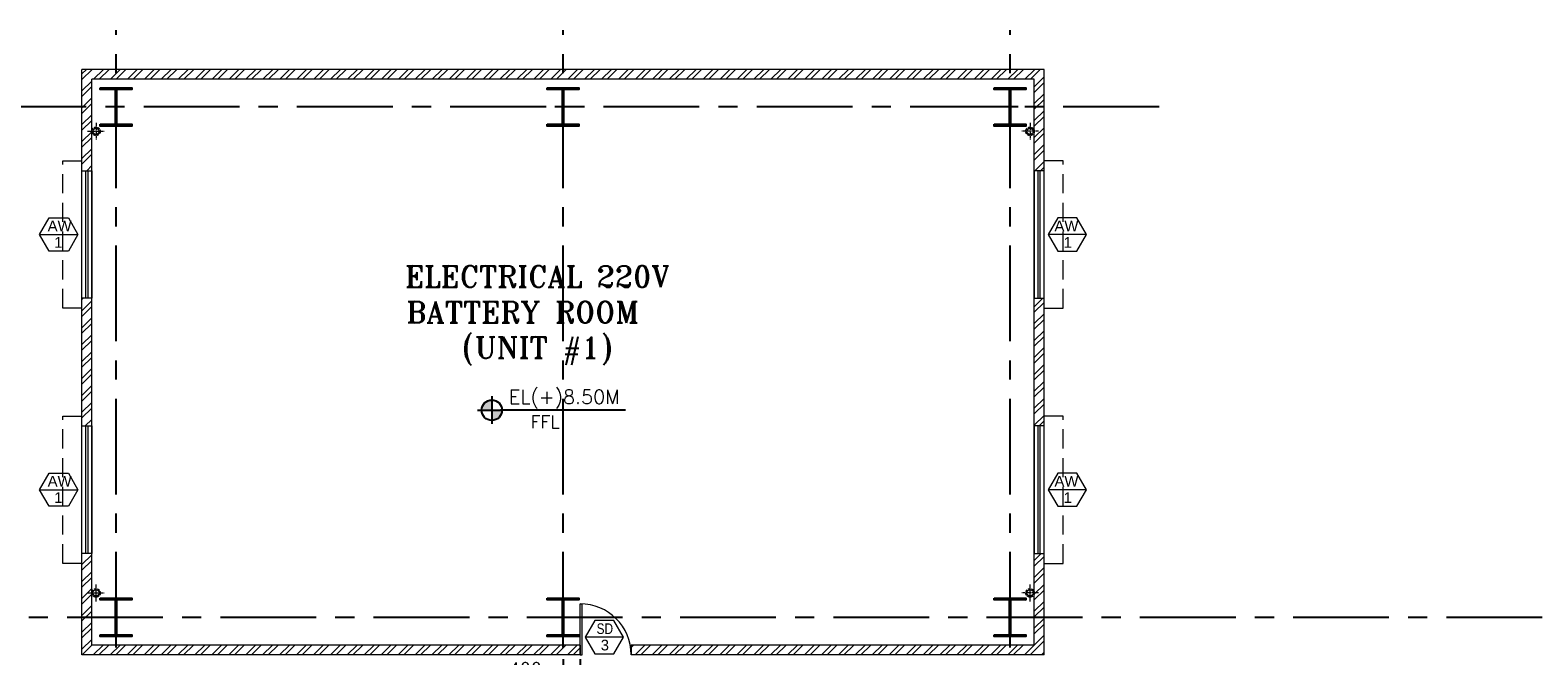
# Model space of a CAD drawing. Header units: inches. Extents: x 0 to 1544102, y 0 to 23144100.
# Tile 133 of 203: x 476558 to 511973, y 164180 to 178888. Entities that reach past the tile are written whole.
import ezdxf
from ezdxf.enums import TextEntityAlignment as Align

# ---------------------------------------------------------------- set-up
doc = ezdxf.new("R2010")
doc.units = ezdxf.units.IN
doc.header["$LTSCALE"] = 1800
doc.header["$MEASUREMENT"] = 0
for name, pattern in [('1 NORTH ELEVATION$0$NORTH ELEVATION$0$HIDDEN', [0.375, 0.25, -0.125]), ('CENTER', [2, 1.25, -0.25, 0.25, -0.25]), ('CENTER2', [1.125, 0.75, -0.125, 0.125, -0.125]), ('HIDDEN2', [0.1875, 0.125, -0.0625])]:
    doc.linetypes.add(name, pattern=pattern)
doc.layers.get('0').update_dxf_attribs({"color": 253})
for name, color, linetype in [('1', 7, 'Continuous'), ('CEN', 2, 'CENTER'), ('COL', 1, 'Continuous'), ('GRID', 251, 'CENTER')]:
    doc.layers.add(name, color=color, linetype=linetype)
for name, color, linetype, lineweight in [('2CON', 1, 'Continuous', 13), ('A-DOOR', 31, 'Continuous', 9), ('A-WIN TAG', 3, 'Continuous', 13), ('A-WIN TAG TEXT', 3, 'Continuous', 13), ('DIM', 4, 'Continuous', 18), ('RAIN WATER', 6, 'Continuous', 18), ('SUNSHADE', 2, '1 NORTH ELEVATION$0$NORTH ELEVATION$0$HIDDEN', 13), ('TEXT', 3, 'Continuous', 18), ('WALL', 6, 'Continuous', 18), ('WALL HATCH', 251, 'Continuous', 13), ('WALL1', 6, 'Continuous', 18), ('WINDOW', 3, 'Continuous', 13)]:
    doc.layers.add(name, color=color, linetype=linetype, lineweight=lineweight)
doc.styles.add('ROAMNS', font='ROMANS.shx')
doc.styles.add('ROMANT', font='romant')
doc.styles.add('SIMPLEX-25', font='simplex.shx')
doc.styles.get("Standard").update_dxf_attribs({"font": 'arial.ttf'})
doc.dimstyles.new('DIM INT 1', dxfattribs={"dimtxt": 300, "dimasz": 200, "dimexe": 100, "dimexo": 100, "dimgap": 100, "dimtad": 1, "dimdec": 0, "dimzin": 13, "dimdsep": 46, "dimlunit": 5, "dimtxsty": 'ROAMNS', "dimblk2": 'OBLIQUE', "dimcen": 0.09, "dimclrd": 9, "dimclre": 9, "dimclrt": 4, "dimadec": 0, "dimazin": 0, "dimtfac": 1, "dimtdec": 0, "dimtix": 1, "dimtmove": 2, "dimatfit": 3, "dimfxl": 1, "dimtolj": 1, "dimtzin": 13, "dimarcsym": 0})

# ---------------------------------------------------------------- blocks, each defined once
blk = doc.blocks.new('PL-FFL2')
at = {"layer": '1'}
h = blk.add_hatch(color=7, dxfattribs=at)
h.paths.add_polyline_path([(3.09, 1.96, 0.414214), (1.09, -0.04), (3.09, -0.04)])
h.paths.add_polyline_path([(5.09, -0.04), (3.09, -0.04), (3.09, -2.04, 0.414214)])
at = {"layer": '1', "color": 1, "linetype": 'Continuous'}
for p, q in [((3.09, 2.74), (3.09, -2.74)), ((29.24, 0), (4.78, 0)), ((4.78, 0), (5.09, 0)), ((0.31, -0.04), (5.09, -0.04))]:
    blk.add_line(p, q, dxfattribs=at)
blk.add_circle((3.09, -0.04), 2, dxfattribs=at)
at = {"layer": '1', "color": 4, "linetype": 'Continuous'}
blk.add_attdef('EL(+)', text='', height=2.75, dxfattribs=at).set_placement((18.98, 2.4), align=Align.MIDDLE)
at = {"layer": '1', "color": 3, "linetype": 'Continuous'}
blk.add_attdef('XXX', text='', height=2.5, dxfattribs=at).set_placement((18.44, -3.52), align=Align.MIDDLE)
blk = doc.blocks.new('M_Single-Panel 1 - 1200 x 2100mm SD-282233-8_50M')
at = {"layer": 'A-DOOR', "lineweight": 18}
for p, q in [((549, -115), (549, -1315)), ((600, -115), (549, -115)), ((600, -115), (600, -1315)), ((600, -1315), (549, -1315))]:
    blk.add_line(p, q, dxfattribs=at)
at = {"layer": 'A-DOOR'}
blk.add_arc((600, -115), 1200, 180, 270, dxfattribs=at)
blk = doc.blocks.new('*D1312')
at = {"layer": 'DIM', "color": 9, "lineweight": -2, "transparency": 16777216}
for p, q in [((489076, 164105), (489076, 163526)), ((489476, 164105), (489476, 163526)), ((488876, 163626), (487704, 163626)), ((489476, 163626), (489076, 163626)), ((489676, 163626), (489876, 163626))]:
    blk.add_line(p, q, dxfattribs=at)
at = {"layer": 'DIM', "color": 9, "transparency": 16777216}
for points in [[(488876, 163660), (488876, 163593), (489076, 163626)], [(489676, 163660), (489676, 163593), (489476, 163626)]]:
    blk.add_solid(points, dxfattribs=at)
at = {"layer": 'DIM', "color": 4, "transparency": 16777216, "insert": (488190, 163876), "char_height": 300, "attachment_point": 5, "style": 'ROAMNS'}
blk.add_mtext('\\A1;400', dxfattribs=at)
blk = doc.blocks.new('_Oblique')
at = {"color": 0, "linetype": 'ByBlock', "lineweight": -2}
blk.add_line((-0.5, -0.5), (0.5, 0.5), dxfattribs=at)
blk = doc.blocks.new('D-ROW COLUMN UNIT1')
at = {"layer": 'COL'}
h = blk.add_hatch(dxfattribs=at)
h.set_pattern_fill('ANSI31', color=256, scale=200, angle=180, style=0)
h.set_pattern_definition([(225, (-560004.63, -115245.517), (17.6776695, -17.6776695), [])])
h.paths.add_polyline_path([(370, 450), (0, 450), (0, 410), (14, 410), (370, 410)])
h.paths.add_polyline_path([(0, 450), (-370, 450), (-370, 410), (0, 410)])
h.paths.add_polyline_path([(14, 410), (0, 410), (0, -50), (14, -50)])
h.paths.add_polyline_path([(0, 410), (-14, 410), (-14, -50), (0, -50)])
h.paths.add_polyline_path([(14, -50), (0, -50), (0, -410), (14, -410)])
h.paths.add_polyline_path([(0, -50), (-14, -50), (-14, -410), (0, -410)])
h.paths.add_polyline_path([(370, -410), (-14, -410), (-14, -450), (370, -450)])
h.paths.add_polyline_path([(-14, -428), (-14, -410), (-370, -410), (-370, -450), (-14, -450)])
at = {"layer": 'CEN'}
for p, q in [((0, 450), (0, -450)), ((192, 0), (-192, 0))]:
    blk.add_line(p, q, dxfattribs=at)
at = {"layer": 'COL'}
for points in [[(-370, 450), (370, 450), (370, 410), (-370, 410)], [(-14, 410), (14, 410), (14, -410), (-14, -410)], [(-370, -410), (370, -410), (370, -450), (-370, -450)]]:
    blk.add_lwpolyline(points, close=True, dxfattribs=at)

msp = doc.modelspace()

# ---------------------------------------------------------------- hatches: boundary and pattern name
at = {"layer": 'WALL HATCH'}
h = msp.add_hatch(dxfattribs=at)
h.set_pattern_fill('ANSI32', color=256, scale=750, style=0)
h.set_pattern_definition([(45, (24861.96, -28052.16), (-198.87378, 198.87378), []), (45, (24994.54, -28052.16), (-198.87378, 198.87378), [])])
h.paths.add_polyline_path([(489075.79, 177964.89), (478575.79, 177964.89), (478575.79, 177734.89), (489075.79, 177734.89)])
h.paths.add_polyline_path([(499575.79, 177964.89), (489075.79, 177964.89), (489075.79, 177734.89), (499575.79, 177734.89)])
h.paths.add_polyline_path([(500375.79, 177964.89), (499575.79, 177964.89), (499575.79, 177734.89), (500145.79, 177734.89), (500145.79, 177084.89), (500375.79, 177084.89)])
h.paths.add_polyline_path([(500375.79, 165084.89), (500145.79, 165084.89), (500145.79, 164434.89), (499575.79, 164434.89), (499575.79, 164204.89), (500375.79, 164204.89)])
h.paths.add_polyline_path([(489075.79, 164434.89), (478575.79, 164434.89), (478575.79, 164204.89), (489075.79, 164204.89)])
h.paths.add_polyline_path([(478575.79, 164434.89), (478005.79, 164434.89), (478005.79, 165084.89), (477775.79, 165084.89), (477775.79, 164204.89), (478575.79, 164204.89)])
h.paths.add_polyline_path([(478575.79, 177964.89), (477775.79, 177964.89), (477775.79, 177084.89), (478005.79, 177084.89), (478005.79, 177734.89), (478575.79, 177734.89)])
h.paths.add_polyline_path([(489475.79, 164204.89), (489475.79, 164434.89), (489075.79, 164434.89), (489075.79, 164204.89)])
h.paths.add_polyline_path([(490675.79, 164434.89), (490675.79, 164204.89), (499575.79, 164204.89), (499575.79, 164434.89)])
h.paths.add_polyline_path([(477775.79, 175584.89), (478005.79, 175584.89), (478005.79, 177084.89), (477775.79, 177084.89)])
h.paths.add_polyline_path([(477775.79, 169584.89), (478005.79, 169584.89), (478005.79, 172584.89), (477775.79, 172584.89)])
h.paths.add_polyline_path([(478005.79, 166584.89), (477775.79, 166584.89), (477775.79, 165084.89), (478005.79, 165084.89)])
h.paths.add_polyline_path([(500375.79, 166584.89), (500145.79, 166584.89), (500145.79, 165084.89), (500375.79, 165084.89)])
h.paths.add_polyline_path([(500145.79, 175584.89), (500375.79, 175584.89), (500375.79, 177084.89), (500145.79, 177084.89)])
h.paths.add_polyline_path([(500375.79, 172584.89), (500145.79, 172584.89), (500145.79, 169584.89), (500375.79, 169584.89)])

# ---------------------------------------------------------------- linework, layer by layer
at = {"layer": '2CON'}
for p, q in [((476781.53, 174084.89), (477681.53, 174084.89)), ((501370.05, 174084.89), (500470.05, 174084.89)), ((476781.53, 168084.89), (477681.53, 168084.89)), ((501370.05, 168084.89), (500470.05, 168084.89)), ((490496.28, 164618.9), (489596.28, 164618.9))]:
    msp.add_line(p, q, dxfattribs=at)
at = {"layer": 'A-WIN TAG'}
for points in [[(477456.53, 174474.6), (477681.53, 174084.89), (477456.53, 173695.18), (477006.53, 173695.18), (476781.53, 174084.89), (477006.53, 174474.6)], [(500695.05, 174474.6), (500470.05, 174084.89), (500695.05, 173695.18), (501145.05, 173695.18), (501370.05, 174084.89), (501145.05, 174474.6)], [(477456.53, 168474.6), (477681.53, 168084.89), (477456.53, 167695.18), (477006.53, 167695.18), (476781.53, 168084.89), (477006.53, 168474.6)], [(500695.05, 168474.6), (500470.05, 168084.89), (500695.05, 167695.18), (501145.05, 167695.18), (501370.05, 168084.89), (501145.05, 168474.6)], [(489821.28, 165008.61), (489596.28, 164618.9), (489821.28, 164229.19), (490271.28, 164229.19), (490496.28, 164618.9), (490271.28, 165008.61)]]:
    msp.add_lwpolyline(points, close=True, dxfattribs=at)
at = {"layer": 'GRID'}
for p, q in [((478575.79, 103174.13), (478575.79, 178888.49)), ((489075.79, 103174.13), (489075.79, 178888.49)), ((499575.79, 103174.13), (499575.79, 178888.49)), ((503075.79, 177084.89), (459775.79, 177084.89)), ((594875.79, 165084.89), (459775.79, 165084.89))]:
    msp.add_line(p, q, dxfattribs=at)
at = {"layer": 'RAIN WATER', "linetype": 'CENTER2', "ltscale": 0.05}
for p, q in [((477905.63, 176509.89), (478305.63, 176509.89)), ((478105.63, 176709.89), (478105.63, 176309.89)), ((500245.96, 176509.89), (499845.96, 176509.89)), ((500045.96, 176709.89), (500045.96, 176309.89)), ((478105.63, 165459.89), (478105.63, 165859.89)), ((500045.96, 165459.89), (500045.96, 165859.89)), ((477905.63, 165659.89), (478305.63, 165659.89)), ((500245.96, 165659.89), (499845.96, 165659.89))]:
    msp.add_line(p, q, dxfattribs=at)
at = {"layer": 'RAIN WATER', "linetype": 'HIDDEN2', "ltscale": 0.25}
for centre in [(478105.63, 176509.89), (500045.96, 176509.89), (478105.63, 165659.89), (500045.96, 165659.89)]:
    msp.add_circle(centre, 100, dxfattribs=at)
at = {"layer": 'RAIN WATER', "ltscale": 0.25}
for centre in [(478105.63, 176509.89), (500045.96, 176509.89), (478105.63, 165659.89), (500045.96, 165659.89)]:
    msp.add_circle(centre, 75, dxfattribs=at)
at = {"layer": 'SUNSHADE'}
for points in [[(477775.79, 172354.89), (477325.79, 172354.89), (477325.79, 175814.89), (477775.79, 175814.89)], [(500375.79, 172354.89), (500825.79, 172354.89), (500825.79, 175814.89), (500375.79, 175814.89)], [(477775.79, 166354.89), (477325.79, 166354.89), (477325.79, 169814.89), (477775.79, 169814.89)], [(500375.79, 166354.89), (500825.79, 166354.89), (500825.79, 169814.89), (500375.79, 169814.89)]]:
    msp.add_lwpolyline(points, dxfattribs=at)
at = {"layer": 'WALL'}
for p, q in [((489475.79, 164434.89), (489475.79, 164204.89)), ((490675.79, 164434.89), (490675.79, 164204.89))]:
    msp.add_line(p, q, dxfattribs=at)
at = {"layer": 'WALL1'}
for p, q in [((477775.79, 164204.89), (477775.79, 177964.89)), ((500375.79, 177964.89), (477775.79, 177964.89)), ((500375.79, 164204.89), (500375.79, 177964.89)), ((478005.79, 164434.89), (478005.79, 177734.89)), ((500145.79, 177734.89), (478005.79, 177734.89)), ((500145.79, 164434.89), (500145.79, 177734.89)), ((489475.79, 164434.89), (478005.79, 164434.89)), ((500145.79, 164434.89), (490675.79, 164434.89)), ((489475.79, 164204.89), (477775.79, 164204.89)), ((500375.79, 164204.89), (490675.79, 164204.89))]:
    msp.add_line(p, q, dxfattribs=at)
at = {"layer": 'WINDOW', "ltscale": 100}
for p, q in [((477867.17, 172584.89), (477867.17, 175584.89)), ((477917.17, 172584.89), (477917.17, 175584.89)), ((500234.41, 172584.89), (500234.41, 175584.89)), ((500284.41, 172584.89), (500284.41, 175584.89)), ((477867.17, 166584.89), (477867.17, 169584.89)), ((477917.17, 166584.89), (477917.17, 169584.89)), ((500234.41, 166584.89), (500234.41, 169584.89)), ((500284.41, 166584.89), (500284.41, 169584.89))]:
    msp.add_line(p, q, dxfattribs=at)
for points in [[(477775.79, 175584.89), (478005.79, 175584.89), (478005.79, 172584.89), (477775.79, 172584.89)], [(500375.79, 175584.89), (500145.79, 175584.89), (500145.79, 172584.89), (500375.79, 172584.89)], [(477775.79, 169584.89), (478005.79, 169584.89), (478005.79, 166584.89), (477775.79, 166584.89)], [(500375.79, 169584.89), (500145.79, 169584.89), (500145.79, 166584.89), (500375.79, 166584.89)]]:
    msp.add_lwpolyline(points, close=True, dxfattribs=at)

# ---------------------------------------------------------------- block references
at = {"layer": '1'}
ref = msp.add_blockref('PL-FFL2', (487031.93, 169959), dxfattribs=dict(at, xscale=120, yscale=120, zscale=120))
ref.add_attrib('XXX', 'FFL', dxfattribs={"layer": '0', "color": 3, "linetype": 'Continuous', "height": 300, "style": 'SIMPLEX-25'}).set_placement((488654.41, 169678.57), align=Align.MIDDLE)
ref.add_attrib('EL(+)', 'EL(+)8.50M', dxfattribs={"layer": '0', "color": 4, "linetype": 'Continuous', "height": 330, "style": 'SIMPLEX-25'}).set_placement((489103.04, 170246.65), align=Align.MIDDLE)
at = {"layer": 'A-DOOR', "rotation": 180}
msp.add_blockref('M_Single-Panel 1 - 1200 x 2100mm SD-282233-8_50M', (490075.79, 164089.89), dxfattribs=at)
at = {"layer": 'WALL1'}
for p in [(478575.79, 177084.89), (489075.79, 177084.89), (499575.79, 177084.89), (478575.79, 165084.89), (489075.79, 165084.89), (499575.79, 165084.89)]:
    msp.add_blockref('D-ROW COLUMN UNIT1', p, dxfattribs=at)

# ---------------------------------------------------------------- texts
at = {"layer": 'A-WIN TAG'}
for s, p in [('AW', (477251.23, 174284.83)), ('AW', (500900.36, 174284.83)), ('1', (477219.94, 173899.02)), ('1', (500931.64, 173899.02)), ('AW', (477251.23, 168284.83)), ('AW', (500900.36, 168284.83)), ('1', (477219.94, 167899.02)), ('1', (500931.64, 167899.02))]:
    msp.add_text(s, height=250, dxfattribs=at).set_placement(p, align=Align.MIDDLE)
at = {"layer": 'A-WIN TAG TEXT', "width": 0.8}
msp.add_text('SD', height=250, dxfattribs=at).set_placement((490057.63, 164818.85), align=Align.MIDDLE)
at = {"layer": 'A-WIN TAG TEXT'}
msp.add_text('3', height=250, dxfattribs=at).set_placement((490057.87, 164433.03), align=Align.MIDDLE)
at = {"layer": 'TEXT', "color": 3, "insert": (488469.86, 173344.64), "char_height": 500, "width": 8315.4606, "attachment_point": 2, "style": 'ROMANT'}
msp.add_mtext('ELECTRICAL 220V BATTERY ROOM   (UNIT #1)', dxfattribs=at)

# ---------------------------------------------------------------- dimensions: what is measured, and where the dimension line sits
at = {"layer": 'DIM'}
dim = msp.add_linear_dim(base=(489075.79, 163626.18), p1=(489475.79, 164204.89), p2=(489075.79, 164204.89), dimstyle='DIM INT 1', override={"dimtmove": 0}, dxfattribs=at)
dim.commit()
dim.dimension.update_dxf_attribs({"geometry": '*D1312', "text_midpoint": (488190.08, 163626.18), "dimtype": 160})

doc.saveas('drawing.dxf')
